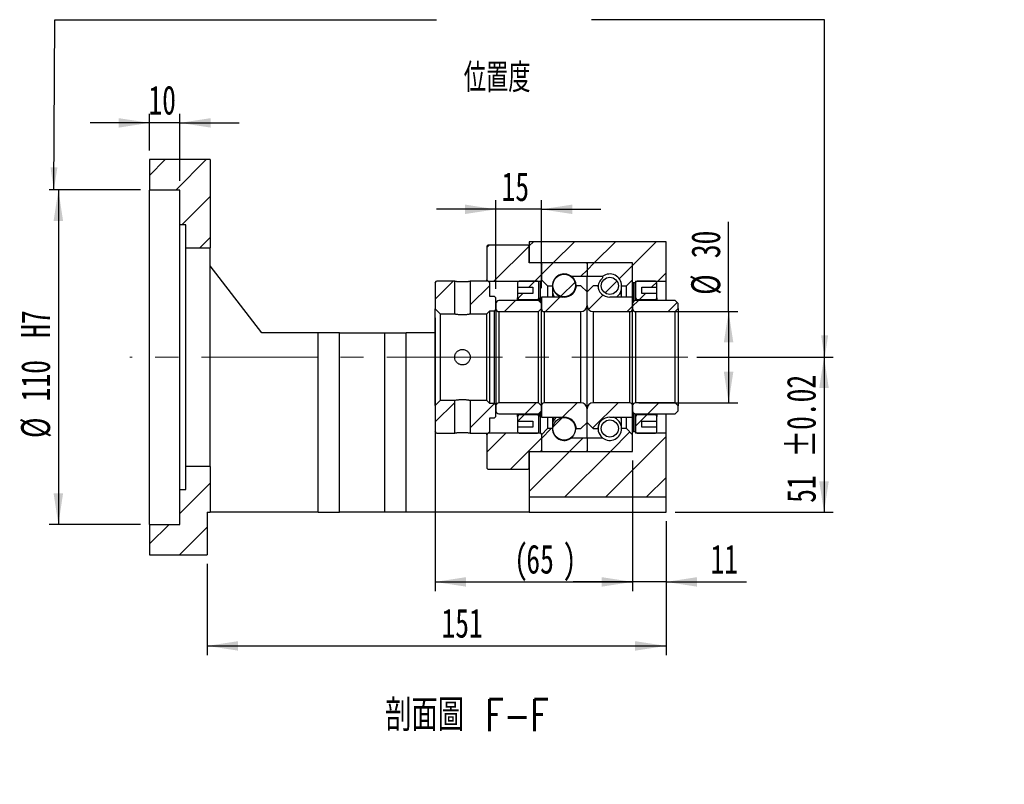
# Model space of a CAD drawing. Header units: millimetres. Extents: x 22 to 280, y 8 to 200.
# Tile 4 of 5: x 172 to 280, y 8 to 91. Entities that reach past the tile are written whole.
import ezdxf

# ---------------------------------------------------------------- set-up
doc = ezdxf.new("R2010")
doc.units = ezdxf.units.MM
doc.linetypes.add('CENTERX2', pattern=[20.32, 12.7, -2.54, 2.54, -2.54])
doc.layers.add('圖層0', color=7, linetype='Continuous')
doc.styles.add('SLDTEXTSTYLE0', font='TXT', dxfattribs={"width": 0.7})
doc.styles.add('SLDTEXTSTYLE1', font='TXT', dxfattribs={"width": 0.7, "bigfont": 'bigfont'})
doc.styles.add('SLDTEXTSTYLE4', font='TXT', dxfattribs={"width": 0.75, "bigfont": 'bigfont'})
doc.dimstyles.new('SLDDIMSTYLE3', dxfattribs={"dimtxt": 3.389974, "dimasz": 2.5, "dimexe": 0, "dimexo": 0.0625, "dimgap": 0.847493, "dimtad": 1, "dimlfac": 3, "dimrnd": 1e-09, "dimzin": 12, "dimdsep": 46, "dimtxsty": 'SLDTEXTSTYLE0', "dimsah": 1, "dimcen": 0.09, "dimadec": 0, "dimazin": 3, "dimtfac": 1, "dimtofl": 0, "dimtmove": 0, "dimatfit": 3, "dimfxl": 1, "dimfrac": 2, "dimtolj": 1, "dimtzin": 12, "dimarcsym": 0})
doc.dimstyles.new('SLDDIMSTYLE6', dxfattribs={"dimtxt": 3.389974, "dimasz": 2.5, "dimexe": 0, "dimexo": 0.0625, "dimgap": 0.847493, "dimtad": 1, "dimlfac": 3, "dimrnd": 1e-09, "dimzin": 12, "dimdsep": 46, "dimtxsty": 'SLDTEXTSTYLE0', "dimsah": 1, "dimcen": 0.09, "dimadec": 0, "dimazin": 3, "dimtfac": 1, "dimtmove": 0, "dimatfit": 0, "dimfxl": 1, "dimfrac": 2, "dimtolj": 1, "dimtzin": 12, "dimarcsym": 0})
doc.dimstyles.new('SLDDIMSTYLE7', dxfattribs={"dimtxt": 3.389974, "dimasz": 2.5, "dimexe": 0, "dimexo": 0.0625, "dimgap": 0.847493, "dimtad": 1, "dimlfac": 3, "dimrnd": 1e-09, "dimzin": 12, "dimdsep": 46, "dimtxsty": 'SLDTEXTSTYLE0', "dimsah": 1, "dimcen": 0.09, "dimadec": 0, "dimazin": 3, "dimtfac": 1, "dimtofl": 0, "dimtmove": 0, "dimatfit": 3, "dimfxl": 1, "dimfrac": 2, "dimtolj": 1, "dimarcsym": 0})
doc.dimstyles.new('SLDDIMSTYLE8', dxfattribs={"dimtxt": 3.389974, "dimasz": 2.5, "dimexe": 0, "dimexo": 0.0625, "dimgap": 0.847493, "dimtad": 1, "dimlfac": 3, "dimrnd": 1e-09, "dimzin": 12, "dimdsep": 46, "dimtxsty": 'SLDTEXTSTYLE0', "dimsah": 1, "dimcen": 0.09, "dimadec": 0, "dimazin": 3, "dimtol": 1, "dimtp": 0.02, "dimtm": 0.02, "dimtfac": 1, "dimtofl": 0, "dimtmove": 0, "dimatfit": 3, "dimfxl": 1, "dimfrac": 2, "dimtolj": 1, "dimarcsym": 0})

# ---------------------------------------------------------------- blocks, each defined once
blk = doc.blocks.new('_D_12')
at = {"layer": '圖層0', "color": 7}
for p, q in [((186.53, 77.01), (186.53, 81.04)), ((189.86, 73.68), (189.86, 81.04)), ((186.53, 80.04), (180.01, 80.04)), ((189.86, 80.04), (186.53, 80.04)), ((189.86, 80.04), (196.38, 80.04))]:
    blk.add_line(p, q, dxfattribs=at)
for points in [[(186.53, 80.04), (183.14, 80.56), (183.14, 79.52)], [(189.86, 80.04), (193.25, 79.52), (193.25, 80.56)]]:
    blk.add_solid(points, dxfattribs=at)
at = {"layer": '圖層0', "color": 7, "insert": (186.41, 84.13), "char_height": 3.175, "attachment_point": 1, "style": 'SLDTEXTSTYLE0'}
blk.add_mtext('10', dxfattribs=at)
blk = doc.blocks.new('_D_13')
at = {"layer": '圖層0', "color": 7}
for p, q in [((185.53, 72.68), (175.53, 72.68)), ((176.53, 72.68), (176.53, 36.01)), ((185.53, 36.01), (175.53, 36.01))]:
    blk.add_line(p, q, dxfattribs=at)
for points in [[(176.53, 72.68), (176.01, 69.29), (177.05, 69.29)], [(176.53, 36.01), (177.05, 39.4), (176.01, 39.4)]]:
    blk.add_solid(points, dxfattribs=at)
at = {"layer": '圖層0', "color": 7, "char_height": 3.175, "attachment_point": 1, "rotation": 90, "style": 'SLDTEXTSTYLE0'}
for s, insert in [('H7', (172.44, 56.46)), ('110', (172.44, 49.5)), ('%%c', (172.44, 45.48))]:
    blk.add_mtext(s, dxfattribs=dict(at, insert=insert))
blk = doc.blocks.new('_D_14')
at = {"layer": '圖層0', "color": 7}
for p, q in [((239.53, 43.01), (239.53, 28.7)), ((243.2, 36.35), (243.2, 28.7)), ((239.53, 29.7), (233.01, 29.7)), ((243.2, 29.7), (239.53, 29.7)), ((243.2, 29.7), (252.04, 29.7))]:
    blk.add_line(p, q, dxfattribs=at)
for points in [[(239.53, 29.7), (236.14, 30.22), (236.14, 29.18)], [(243.2, 29.7), (246.59, 29.18), (246.59, 30.22)]]:
    blk.add_solid(points, dxfattribs=at)
at = {"layer": '圖層0', "color": 7, "insert": (248.07, 33.79), "char_height": 3.175, "attachment_point": 1, "style": 'SLDTEXTSTYLE0'}
blk.add_mtext('11', dxfattribs=at)
blk = doc.blocks.new('_D_15')
at = {"layer": '圖層0', "color": 7}
for p, q in [((217.86, 58.66), (217.86, 28.7)), ((239.53, 43.01), (239.53, 28.7)), ((217.86, 29.7), (239.53, 29.7))]:
    blk.add_line(p, q, dxfattribs=at)
for points in [[(217.86, 29.7), (221.25, 29.18), (221.25, 30.22)], [(239.53, 29.7), (236.14, 30.22), (236.14, 29.18)]]:
    blk.add_solid(points, dxfattribs=at)
at = {"layer": '圖層0', "color": 7, "attachment_point": 1, "style": 'SLDTEXTSTYLE0'}
for s, insert, char_height in [('(', (226.54, 33.79), 3.17), ('65', (227.87, 33.79), 3.175), (')', (231.85, 33.79), 3.17)]:
    blk.add_mtext(s, dxfattribs=dict(at, insert=insert, char_height=char_height))
blk = doc.blocks.new('_D_16')
at = {"layer": '圖層0', "color": 7}
for p, q in [((243.2, 36.35), (243.2, 21.68)), ((192.86, 31.68), (192.86, 21.68)), ((192.86, 22.68), (243.2, 22.68))]:
    blk.add_line(p, q, dxfattribs=at)
for points in [[(192.86, 22.68), (196.25, 22.16), (196.25, 23.2)], [(243.2, 22.68), (239.81, 23.2), (239.81, 22.16)]]:
    blk.add_solid(points, dxfattribs=at)
at = {"layer": '圖層0', "color": 7, "insert": (218.56, 26.77), "char_height": 3.175, "attachment_point": 1, "style": 'SLDTEXTSTYLE0'}
blk.add_mtext('151', dxfattribs=at)
blk = doc.blocks.new('_D_17')
at = {"layer": '圖層0', "color": 7}
for p, q in [((250.06, 59.35), (250.06, 69.17)), ((240.2, 59.35), (251.06, 59.35)), ((250.06, 59.35), (250.06, 49.35)), ((240.2, 49.35), (251.06, 49.35))]:
    blk.add_line(p, q, dxfattribs=at)
for points in [[(250.06, 59.35), (249.54, 55.96), (250.58, 55.96)], [(250.06, 49.35), (250.58, 52.74), (249.54, 52.74)]]:
    blk.add_solid(points, dxfattribs=at)
at = {"layer": '圖層0', "color": 7, "char_height": 3.175, "attachment_point": 1, "rotation": 90, "style": 'SLDTEXTSTYLE0'}
for s, insert in [('30', (245.96, 65.2)), ('%%c', (245.96, 61.18))]:
    blk.add_mtext(s, dxfattribs=dict(at, insert=insert))
blk = doc.blocks.new('_D_18')
at = {"layer": '圖層0', "color": 7}
for p, q in [((246.58, 54.35), (261.53, 54.35)), ((260.53, 54.35), (260.53, 37.35)), ((244.2, 37.35), (261.53, 37.35))]:
    blk.add_line(p, q, dxfattribs=at)
for points in [[(260.53, 54.35), (260.01, 50.96), (261.05, 50.96)], [(260.53, 37.35), (261.05, 40.74), (260.01, 40.74)]]:
    blk.add_solid(points, dxfattribs=at)
at = {"layer": '圖層0', "color": 7, "char_height": 3.175, "attachment_point": 1, "rotation": 90, "style": 'SLDTEXTSTYLE0'}
for s, insert in [('±0.02', (256.44, 43.34)), ('51', (256.44, 38.37))]:
    blk.add_mtext(s, dxfattribs=dict(at, insert=insert))
blk = doc.blocks.new('_D_19')
at = {"layer": '圖層0', "color": 7}
for p, q in [((224.53, 61.85), (224.53, 71.56)), ((229.53, 61.93), (229.53, 71.56)), ((224.53, 70.56), (218.01, 70.56)), ((229.53, 70.56), (224.53, 70.56)), ((229.53, 70.56), (236.05, 70.56))]:
    blk.add_line(p, q, dxfattribs=at)
for points in [[(224.53, 70.56), (221.14, 71.08), (221.14, 70.04)], [(229.53, 70.56), (232.92, 70.04), (232.92, 71.08)]]:
    blk.add_solid(points, dxfattribs=at)
at = {"layer": '圖層0', "color": 7, "insert": (225.15, 74.65), "char_height": 3.175, "attachment_point": 1, "style": 'SLDTEXTSTYLE0'}
blk.add_mtext('15', dxfattribs=at)

msp = doc.modelspace()

# ---------------------------------------------------------------- hatches: boundary and pattern name
at = {"layer": '圖層0', "linetype": 'Continuous', "lineweight": 18}
h = msp.add_hatch(dxfattribs=at)
h.set_pattern_fill('ANSI31', color=256, style=0)
h.paths.add_polyline_path([(193.1955, 66.3454), (193.1955, 76.0121), (186.5288, 76.0121), (186.5288, 72.6787), (189.8621, 72.6787), (189.8621, 68.8454), (190.5288, 68.8454), (190.5288, 66.3454)], flags=0)
h = msp.add_hatch(dxfattribs=at)
h.set_pattern_fill('ANSI31', color=256, style=0)
h.paths.add_polyline_path([(239.5955, 62.5121), (239.7955, 62.5121), (239.8621, 62.5787), (239.8621, 62.6787), (243.1955, 62.6787), (243.1955, 67.0121), (228.1955, 67.0121), (228.1955, 64.6787), (239.5288, 64.6787), (239.5288, 62.5787)], flags=0)
h = msp.add_hatch(dxfattribs=at)
h.set_pattern_fill('ANSI31', color=256, style=0)
h.paths.add_polyline_path([(223.6955, 66.6787), (223.5288, 66.5121), (223.5288, 62.8454), (223.6955, 62.6787), (229.4121, 62.6787), (229.5788, 62.8454), (229.5788, 64.5121), (229.4121, 64.6787), (228.1955, 64.6787), (228.1955, 66.5121), (228.0288, 66.6787)], flags=0)
h = msp.add_hatch(dxfattribs=at)
h.set_pattern_fill('ANSI31', color=256, style=0)
edge = h.paths.add_edge_path(flags=0)
edge.add_line((234.4288, 64.6787), (229.6288, 64.6787))
edge.add_arc((229.6288, 64.5787), 0.1, 90, 180)
edge.add_line((229.5288, 64.5787), (229.5288, 62.8454))
edge.add_line((229.5288, 62.8454), (230.1955, 62.1787))
edge.add_line((230.1955, 62.1787), (230.7355, 62.1787))
edge.add_arc((232.0288, 62.1787), 1.2933, 53.031768, 180, ccw=False)
edge.add_line((232.8066, 63.2121), (234.5288, 63.2121))
edge.add_line((234.5288, 63.2121), (234.5288, 64.5787))
edge.add_arc((234.4288, 64.5787), 0.1, 0, 90)
h = msp.add_hatch(dxfattribs=at)
h.set_pattern_fill('ANSI31', color=256, style=0)
edge = h.paths.add_edge_path(flags=0)
edge.add_line((239.5288, 62.8454), (239.5288, 64.5787))
edge.add_arc((239.4288, 64.5787), 0.1, 0, 90)
edge.add_line((239.4288, 64.6787), (234.6288, 64.6787))
edge.add_arc((234.6288, 64.5787), 0.1, 90, 180)
edge.add_line((234.5288, 64.5787), (234.5288, 63.2121))
edge.add_line((234.5288, 63.2121), (236.251, 63.2121))
edge.add_arc((237.0288, 62.1787), 1.2933, 0, 126.968232, ccw=False)
edge.add_line((238.3221, 62.1787), (238.8621, 62.1787))
edge.add_line((238.8621, 62.1787), (239.5288, 62.8454))
h = msp.add_hatch(dxfattribs=at)
h.set_pattern_fill('ANSI31', color=256, style=0)
h.paths.add_polyline_path([(218.0288, 62.6787), (217.8621, 62.5121), (217.8621, 59.6621), (218.4288, 59.0954), (220.0121, 59.0954), (220.0121, 62.6787)], flags=0)
h = msp.add_hatch(dxfattribs=at)
h.set_pattern_fill('ANSI31', color=256, style=0)
h.paths.add_polyline_path([(224.5288, 60.8454), (224.3621, 61.0121), (223.8621, 61.0121), (223.8621, 62.5121), (223.6955, 62.6787), (221.7121, 62.6787), (221.7121, 59.0954), (223.5288, 59.0954), (223.8621, 59.4287), (224.3621, 59.4287), (224.5288, 59.5954)], flags=0)
h = msp.add_hatch(dxfattribs=at)
h.set_pattern_fill('ANSI31', color=256, style=0)
edge = h.paths.add_edge_path(flags=0)
edge.add_line((228.5788, 62.0121), (228.5788, 61.3454))
edge.add_line((228.5788, 61.3454), (226.9121, 61.3454))
edge.add_line((226.9121, 61.3454), (226.9121, 60.8454))
edge.add_arc((227.0788, 60.8454), 0.1667, 180, 270)
edge.add_line((227.0788, 60.6787), (229.0788, 60.6787))
edge.add_arc((229.0788, 60.8454), 0.1667, 270, 360)
edge.add_line((229.2455, 60.8454), (229.2455, 62.5121))
edge.add_arc((229.0788, 62.5121), 0.1667, 0, 90)
edge.add_line((229.0788, 62.6787), (227.0788, 62.6787))
edge.add_arc((227.0788, 62.5121), 0.1667, 90, 180)
edge.add_line((226.9121, 62.5121), (226.9121, 62.0121))
edge.add_line((226.9121, 62.0121), (228.5788, 62.0121))
h = msp.add_hatch(dxfattribs=at)
h.set_pattern_fill('ANSI31', color=256, style=0)
edge = h.paths.add_edge_path(flags=0)
edge.add_arc((232.0288, 62.212), 1.2397, 0, 360)
h = msp.add_hatch(dxfattribs=at)
h.set_pattern_fill('ANSI31', color=256, style=0)
edge = h.paths.add_edge_path(flags=0)
edge.add_arc((237.0288, 62.1704), 0.94, 0, 360)
h = msp.add_hatch(dxfattribs=at)
h.set_pattern_fill('ANSI31', color=256, style=0)
edge = h.paths.add_edge_path(flags=0)
edge.add_line((242.1955, 60.8454), (242.1955, 61.3454))
edge.add_line((242.1955, 61.3454), (240.5288, 61.3454))
edge.add_line((240.5288, 61.3454), (240.5288, 62.0121))
edge.add_line((240.5288, 62.0121), (242.1955, 62.0121))
edge.add_line((242.1955, 62.0121), (242.1955, 62.5121))
edge.add_arc((242.0288, 62.5121), 0.1667, 0, 90)
edge.add_line((242.0288, 62.6787), (240.0288, 62.6787))
edge.add_arc((240.0288, 62.5121), 0.1667, 90, 180)
edge.add_line((239.8621, 62.5121), (239.8621, 60.8454))
edge.add_arc((240.0288, 60.8454), 0.1667, 180, 270)
edge.add_line((240.0288, 60.6787), (242.0288, 60.6787))
edge.add_arc((242.0288, 60.8454), 0.1667, 270, 360)
h = msp.add_hatch(dxfattribs=at)
h.set_pattern_fill('ANSI31', color=256, style=0)
edge = h.paths.add_edge_path(flags=0)
edge.add_line((234.5288, 60.0121), (234.5288, 61.5121))
edge.add_line((234.5288, 61.5121), (233.8621, 62.1787))
edge.add_line((233.8621, 62.1787), (233.3595, 62.1787))
edge.add_arc((232.0288, 62.2621), 1.3333, 270, 356.416678, ccw=False)
edge.add_line((232.0288, 60.9287), (229.5288, 60.9287))
edge.add_line((229.5288, 60.9287), (229.5288, 59.6787))
edge.add_arc((229.8621, 59.6787), 0.3333, 180, 270)
edge.add_line((229.8621, 59.3454), (233.8621, 59.3454))
edge.add_arc((233.8621, 60.0121), 0.6667, 270, 360)
h = msp.add_hatch(dxfattribs=at)
h.set_pattern_fill('ANSI31', color=256, style=0)
edge = h.paths.add_edge_path(flags=0)
edge.add_line((235.6981, 62.1787), (235.1955, 62.1787))
edge.add_line((235.1955, 62.1787), (234.5288, 61.5121))
edge.add_line((234.5288, 61.5121), (234.5288, 60.0121))
edge.add_arc((235.1955, 60.0121), 0.6667, 180, 270)
edge.add_line((235.1955, 59.3454), (239.1955, 59.3454))
edge.add_arc((239.1955, 59.6787), 0.3333, 270, 360)
edge.add_line((239.5288, 59.6787), (239.5288, 60.9287))
edge.add_line((239.5288, 60.9287), (237.0288, 60.9287))
edge.add_arc((237.0288, 62.2621), 1.3333, 183.583322, 270, ccw=False)
h = msp.add_hatch(dxfattribs=at)
h.set_pattern_fill('ANSI31', color=256, style=0)
edge = h.paths.add_edge_path(flags=0)
edge.add_line((229.1955, 59.3454), (229.5288, 59.6787))
edge.add_line((229.5288, 59.6787), (229.5288, 60.2287))
edge.add_line((229.5288, 60.2287), (229.1955, 60.5621))
edge.add_line((229.1955, 60.5621), (224.8621, 60.5621))
edge.add_arc((224.8621, 60.2287), 0.3333, 90, 180)
edge.add_line((224.5288, 60.2287), (224.5288, 59.6787))
edge.add_arc((224.8621, 59.6787), 0.3333, 180, 270)
edge.add_line((224.8621, 59.3454), (229.1955, 59.3454))
h = msp.add_hatch(dxfattribs=at)
h.set_pattern_fill('ANSI31', color=256, style=0)
edge = h.paths.add_edge_path(flags=0)
edge.add_line((244.1955, 59.3454), (244.5288, 59.6787))
edge.add_line((244.5288, 59.6787), (244.5288, 60.2287))
edge.add_line((244.5288, 60.2287), (244.1955, 60.5621))
edge.add_line((244.1955, 60.5621), (239.8621, 60.5621))
edge.add_arc((239.8621, 60.2287), 0.3333, 90, 180)
edge.add_line((239.5288, 60.2287), (239.5288, 59.6787))
edge.add_arc((239.8621, 59.6787), 0.3333, 180, 270)
edge.add_line((239.8621, 59.3454), (244.1955, 59.3454))
h = msp.add_hatch(dxfattribs=at)
h.set_pattern_fill('ANSI31', color=256, style=0)
h.paths.add_polyline_path([(217.8621, 46.1787), (218.0288, 46.0121), (220.0121, 46.0121), (220.0121, 49.5954), (218.4288, 49.5954), (217.8621, 49.0287)], flags=0)
h = msp.add_hatch(dxfattribs=at)
h.set_pattern_fill('ANSI31', color=256, style=0)
h.paths.add_polyline_path([(223.6955, 46.0121), (223.8621, 46.1787), (223.8621, 47.6787), (224.3621, 47.6787), (224.5288, 47.8454), (224.5288, 49.0954), (224.3621, 49.2621), (223.8621, 49.2621), (223.5288, 49.5954), (221.7121, 49.5954), (221.7121, 46.0121)], flags=0)
h = msp.add_hatch(dxfattribs=at)
h.set_pattern_fill('ANSI31', color=256, style=0)
edge = h.paths.add_edge_path(flags=0)
edge.add_line((229.5288, 49.0121), (229.1955, 49.3454))
edge.add_line((229.1955, 49.3454), (224.8621, 49.3454))
edge.add_arc((224.8621, 49.0121), 0.3333, 90, 180)
edge.add_line((224.5288, 49.0121), (224.5288, 48.4621))
edge.add_arc((224.8621, 48.4621), 0.3333, 180, 270)
edge.add_line((224.8621, 48.1287), (229.1955, 48.1287))
edge.add_line((229.1955, 48.1287), (229.5288, 48.4621))
edge.add_line((229.5288, 48.4621), (229.5288, 49.0121))
h = msp.add_hatch(dxfattribs=at)
h.set_pattern_fill('ANSI31', color=256, style=0)
edge = h.paths.add_edge_path(flags=0)
edge.add_line((233.3595, 46.5121), (233.8621, 46.5121))
edge.add_line((233.8621, 46.5121), (234.5288, 47.1787))
edge.add_line((234.5288, 47.1787), (234.5288, 48.6787))
edge.add_arc((233.8621, 48.6787), 0.6667, 0, 90)
edge.add_line((233.8621, 49.3454), (229.8621, 49.3454))
edge.add_arc((229.8621, 49.0121), 0.3333, 90, 180)
edge.add_line((229.5288, 49.0121), (229.5288, 47.7621))
edge.add_line((229.5288, 47.7621), (232.0288, 47.7621))
edge.add_arc((232.0288, 46.4287), 1.3333, 3.583322, 90, ccw=False)
h = msp.add_hatch(dxfattribs=at)
h.set_pattern_fill('ANSI31', color=256, style=0)
edge = h.paths.add_edge_path(flags=0)
edge.add_line((234.5288, 48.6787), (234.5288, 47.1787))
edge.add_line((234.5288, 47.1787), (235.1955, 46.5121))
edge.add_line((235.1955, 46.5121), (235.6981, 46.5121))
edge.add_arc((237.0288, 46.4287), 1.3333, 90, 176.416678, ccw=False)
edge.add_line((237.0288, 47.7621), (239.5288, 47.7621))
edge.add_line((239.5288, 47.7621), (239.5288, 49.0121))
edge.add_arc((239.1955, 49.0121), 0.3333, 0, 90)
edge.add_line((239.1955, 49.3454), (235.1955, 49.3454))
edge.add_arc((235.1955, 48.6787), 0.6667, 90, 180)
h = msp.add_hatch(dxfattribs=at)
h.set_pattern_fill('ANSI31', color=256, style=0)
edge = h.paths.add_edge_path(flags=0)
edge.add_line((244.5288, 49.0121), (244.1955, 49.3454))
edge.add_line((244.1955, 49.3454), (239.8621, 49.3454))
edge.add_arc((239.8621, 49.0121), 0.3333, 90, 180)
edge.add_line((239.5288, 49.0121), (239.5288, 48.4621))
edge.add_arc((239.8621, 48.4621), 0.3333, 180, 270)
edge.add_line((239.8621, 48.1287), (244.1955, 48.1287))
edge.add_line((244.1955, 48.1287), (244.5288, 48.4621))
edge.add_line((244.5288, 48.4621), (244.5288, 49.0121))
h = msp.add_hatch(dxfattribs=at)
h.set_pattern_fill('ANSI31', color=256, style=0)
edge = h.paths.add_edge_path(flags=0)
edge.add_line((226.9121, 47.8454), (226.9121, 47.3454))
edge.add_line((226.9121, 47.3454), (228.5788, 47.3454))
edge.add_line((228.5788, 47.3454), (228.5788, 46.6787))
edge.add_line((228.5788, 46.6787), (226.9121, 46.6787))
edge.add_line((226.9121, 46.6787), (226.9121, 46.1787))
edge.add_arc((227.0788, 46.1787), 0.1667, 180, 270)
edge.add_line((227.0788, 46.0121), (229.0788, 46.0121))
edge.add_arc((229.0788, 46.1787), 0.1667, 270, 360)
edge.add_line((229.2455, 46.1787), (229.2455, 47.8454))
edge.add_arc((229.0788, 47.8454), 0.1667, 0, 90)
edge.add_line((229.0788, 48.0121), (227.0788, 48.0121))
edge.add_arc((227.0788, 47.8454), 0.1667, 90, 180)
h = msp.add_hatch(dxfattribs=at)
h.set_pattern_fill('ANSI31', color=256, style=0)
edge = h.paths.add_edge_path(flags=0)
edge.add_arc((232.0288, 46.4787), 1.2397, 0, 360)
h = msp.add_hatch(dxfattribs=at)
h.set_pattern_fill('ANSI31', color=256, style=0)
edge = h.paths.add_edge_path(flags=0)
edge.add_line((240.5288, 46.6787), (240.5288, 47.3454))
edge.add_line((240.5288, 47.3454), (242.1955, 47.3454))
edge.add_line((242.1955, 47.3454), (242.1955, 47.8454))
edge.add_arc((242.0288, 47.8454), 0.1667, 0, 90)
edge.add_line((242.0288, 48.0121), (240.0288, 48.0121))
edge.add_arc((240.0288, 47.8454), 0.1667, 90, 180)
edge.add_line((239.8621, 47.8454), (239.8621, 46.1787))
edge.add_arc((240.0288, 46.1787), 0.1667, 180, 270)
edge.add_line((240.0288, 46.0121), (242.0288, 46.0121))
edge.add_arc((242.0288, 46.1787), 0.1667, 270, 360)
edge.add_line((242.1955, 46.1787), (242.1955, 46.6787))
edge.add_line((242.1955, 46.6787), (240.5288, 46.6787))
h = msp.add_hatch(dxfattribs=at)
h.set_pattern_fill('ANSI31', color=256, style=0)
edge = h.paths.add_edge_path(flags=0)
edge.add_line((229.5288, 45.8454), (229.5288, 44.1121))
edge.add_arc((229.6288, 44.1121), 0.1, 180, 270)
edge.add_line((229.6288, 44.0121), (234.4288, 44.0121))
edge.add_arc((234.4288, 44.1121), 0.1, 270, 360)
edge.add_line((234.5288, 44.1121), (234.5288, 45.4787))
edge.add_line((234.5288, 45.4787), (232.8066, 45.4787))
edge.add_arc((232.0288, 46.5121), 1.2933, 180, 306.968232, ccw=False)
edge.add_line((230.7355, 46.5121), (230.1955, 46.5121))
edge.add_line((230.1955, 46.5121), (229.5288, 45.8454))
h = msp.add_hatch(dxfattribs=at)
h.set_pattern_fill('ANSI31', color=256, style=0)
edge = h.paths.add_edge_path(flags=0)
edge.add_line((234.6288, 44.0121), (239.4288, 44.0121))
edge.add_arc((239.4288, 44.1121), 0.1, 270, 360)
edge.add_line((239.5288, 44.1121), (239.5288, 45.8454))
edge.add_line((239.5288, 45.8454), (238.8621, 46.5121))
edge.add_line((238.8621, 46.5121), (238.3221, 46.5121))
edge.add_arc((237.0288, 46.5121), 1.2933, 233.031768, 360, ccw=False)
edge.add_line((236.251, 45.4787), (234.5288, 45.4787))
edge.add_line((234.5288, 45.4787), (234.5288, 44.1121))
edge.add_arc((234.6288, 44.1121), 0.1, 180, 270)
h = msp.add_hatch(dxfattribs=at)
h.set_pattern_fill('ANSI31', color=256, style=0)
edge = h.paths.add_edge_path(flags=0)
edge.add_arc((237.0288, 46.5204), 0.94, 0, 360)
h = msp.add_hatch(dxfattribs=at)
h.set_pattern_fill('ANSI31', color=256, style=0)
h.paths.add_polyline_path([(223.6955, 46.0121), (223.5288, 45.8454), (223.5288, 42.1787), (223.6955, 42.0121), (228.0288, 42.0121), (228.1955, 42.1787), (228.1955, 44.0121), (229.4121, 44.0121), (229.5788, 44.1787), (229.5788, 45.8454), (229.4121, 46.0121)], flags=0)
h = msp.add_hatch(dxfattribs=at)
h.set_pattern_fill('ANSI31', color=256, style=0)
h.paths.add_polyline_path([(239.7955, 46.1787), (239.5955, 46.1787), (239.5288, 46.1121), (239.5288, 44.0121), (228.1955, 44.0121), (228.1955, 39.0121), (243.1955, 39.0121), (243.1955, 46.0121), (239.8621, 46.0121), (239.8621, 46.1121)], flags=0)
h = msp.add_hatch(dxfattribs=at)
h.set_pattern_fill('ANSI31', color=256, style=0)
h.paths.add_polyline_path([(192.8621, 32.6787), (192.8621, 37.3454), (193.1955, 37.3454), (193.1955, 42.3454), (190.5288, 42.3454), (190.5288, 39.8454), (189.8621, 39.8454), (189.8621, 36.0121), (186.5288, 36.0121), (186.5288, 32.6787)], flags=0)

# ---------------------------------------------------------------- linework, layer by layer
at = {"color": 7, "linetype": 'Continuous', "lineweight": 25}
for p, q in [((186.5288, 76.0121), (186.5288, 72.6787)), ((193.1955, 76.0121), (186.5288, 76.0121)), ((193.1955, 76.0121), (193.1955, 66.3454)), ((189.8621, 72.6787), (186.5288, 72.6787)), ((186.5288, 36.0121), (186.5288, 72.6787)), ((189.8621, 68.8454), (189.8621, 72.6787)), ((190.5288, 68.8454), (189.8621, 68.8454)), ((189.8621, 39.8454), (189.8621, 68.8454)), ((190.5288, 66.3454), (190.5288, 68.8454)), ((228.1955, 67.0121), (228.1955, 64.6787)), ((243.1955, 67.0121), (228.1955, 67.0121)), ((243.1955, 62.6787), (243.1955, 67.0121)), ((190.5288, 66.3454), (193.1955, 66.3454)), ((190.5288, 42.3454), (190.5288, 66.3454)), ((193.1955, 42.3454), (193.1955, 66.3454)), ((223.5288, 66.5121), (223.6955, 66.6787)), ((223.5288, 66.5121), (223.5288, 62.8454)), ((223.6955, 66.6787), (228.0288, 66.6787)), ((228.0288, 66.6787), (228.1955, 66.5121)), ((228.1955, 64.6787), (228.1955, 66.5121)), ((198.8621, 57.0121), (193.1955, 64.3454)), ((229.4121, 64.6787), (228.1955, 64.6787)), ((239.5288, 64.6787), (228.1955, 64.6787)), ((229.4121, 64.6787), (229.5788, 64.5121)), ((229.5288, 64.5787), (229.5288, 62.8454)), ((229.5788, 62.8454), (229.5788, 64.5121)), ((234.4288, 64.6787), (229.6288, 64.6787)), ((234.5288, 64.5787), (234.5288, 63.2121)), ((239.4288, 64.6787), (234.6288, 64.6787)), ((239.5288, 62.5787), (239.5288, 64.6787)), ((239.5288, 62.8454), (239.5288, 64.5787)), ((217.8621, 62.5121), (218.0288, 62.6787)), ((220.0121, 62.6787), (218.0288, 62.6787)), ((220.0121, 59.0954), (220.0121, 62.6787)), ((221.7121, 62.6787), (221.7121, 59.0954)), ((223.6955, 62.6787), (221.7121, 62.6787)), ((223.6955, 62.6787), (223.5288, 62.8454)), ((223.5288, 62.6787), (223.5288, 62.8454)), ((223.6955, 62.6787), (229.4121, 62.6787)), ((223.6955, 62.6787), (223.8621, 62.5121)), ((229.0788, 62.6787), (227.0788, 62.6787)), ((229.5788, 62.8454), (229.4121, 62.6787)), ((229.4121, 60.3454), (229.4121, 62.6787)), ((229.5288, 62.8454), (230.1955, 62.1787)), ((232.8066, 63.2121), (234.5288, 63.2121)), ((232.8066, 63.2121), (232.8066, 63.2114)), ((234.5288, 63.2121), (236.251, 63.2121)), ((234.5288, 61.5121), (234.5288, 63.2121)), ((236.251, 63.0309), (236.251, 63.2121)), ((238.8621, 62.1787), (239.5288, 62.8454)), ((239.8621, 62.6787), (243.1955, 62.6787)), ((239.8621, 62.6787), (239.8621, 62.5787)), ((242.0288, 62.6787), (240.0288, 62.6787)), ((243.1955, 60.5621), (243.1955, 62.6787)), ((217.8621, 62.5121), (217.8621, 59.6621)), ((223.8621, 61.0121), (223.8621, 62.5121)), ((226.9121, 62.5121), (226.9121, 62.0121)), ((226.9121, 62.0121), (228.5788, 62.0121)), ((226.9121, 62.0121), (226.9121, 61.3454)), ((228.5788, 62.0121), (228.5788, 61.3454)), ((229.2455, 60.8454), (229.2455, 62.5121)), ((230.1955, 62.1787), (230.7355, 62.1787)), ((230.1955, 62.1787), (230.1955, 60.9287)), ((230.7355, 62.1787), (230.7355, 60.9287)), ((233.8621, 62.1787), (233.3595, 62.1787)), ((234.5288, 61.5121), (233.8621, 62.1787)), ((235.1955, 62.1787), (234.5288, 61.5121)), ((235.6981, 62.1787), (235.1955, 62.1787)), ((238.3205, 62.0015), (238.3201, 62.0339)), ((238.3221, 62.1787), (238.8621, 62.1787)), ((238.3221, 60.9287), (238.3221, 62.1787)), ((238.8621, 60.9287), (238.8621, 62.1787)), ((239.5955, 62.5121), (239.5288, 62.5787)), ((239.5288, 60.9287), (239.5288, 62.5787)), ((239.7955, 62.5121), (239.5955, 62.5121)), ((239.5955, 62.5121), (239.5955, 60.4287)), ((239.8621, 62.5787), (239.7955, 62.5121)), ((239.7955, 60.5553), (239.7955, 62.5121)), ((239.8621, 62.5787), (239.8621, 62.5121)), ((239.8621, 62.5121), (239.8621, 60.8454)), ((240.5288, 62.0121), (242.1955, 62.0121)), ((240.5288, 61.3454), (240.5288, 62.0121)), ((242.1955, 62.0121), (242.1955, 62.5121)), ((242.1955, 61.3454), (242.1955, 62.0121)), ((224.3621, 61.0121), (223.8621, 61.0121)), ((224.3621, 61.0121), (224.5288, 60.8454)), ((224.5288, 59.5954), (224.5288, 60.8454)), ((229.1955, 60.5621), (224.8621, 60.5621)), ((226.9121, 61.3454), (226.9121, 60.8454)), ((228.5788, 61.3454), (226.9121, 61.3454)), ((226.9121, 60.5621), (226.9121, 60.8454)), ((227.0788, 60.6787), (229.0788, 60.6787)), ((229.1955, 60.5621), (229.5288, 60.2287)), ((229.2455, 60.8454), (229.2455, 60.5121)), ((229.5288, 60.9287), (229.5288, 59.6787)), ((232.0288, 60.9287), (229.5288, 60.9287)), ((234.5288, 60.0121), (234.5288, 61.5121)), ((239.5288, 60.9287), (237.0288, 60.9287)), ((239.5288, 59.6787), (239.5288, 60.9287)), ((239.8621, 60.5621), (239.8621, 60.8454)), ((244.1955, 60.5621), (239.8621, 60.5621)), ((240.0288, 60.6787), (242.0288, 60.6787)), ((242.1955, 61.3454), (240.5288, 61.3454)), ((242.1955, 60.8454), (242.1955, 61.3454)), ((242.1955, 60.8454), (242.1955, 60.5621)), ((244.1955, 60.5621), (244.5288, 60.2287)), ((218.4288, 59.0954), (217.8621, 59.6621)), ((217.8621, 49.0287), (217.8621, 59.6621)), ((223.8621, 59.4287), (223.5288, 59.0954)), ((223.8621, 59.4287), (224.3621, 59.4287)), ((223.8621, 49.2621), (223.8621, 59.4287)), ((224.5288, 59.5954), (224.3621, 59.4287)), ((224.3621, 49.2621), (224.3621, 59.4287)), ((224.5288, 60.2287), (224.5288, 59.6787)), ((224.5288, 59.5954), (224.5288, 49.0954)), ((229.5288, 59.6787), (229.1955, 59.3454)), ((229.5288, 59.6787), (229.5288, 60.2287)), ((229.5288, 49.0121), (229.5288, 59.6787)), ((234.5288, 48.6787), (234.5288, 60.0121)), ((239.5288, 60.2287), (239.5288, 59.6787)), ((239.5288, 49.0121), (239.5288, 59.6787)), ((244.5288, 59.6787), (244.1955, 59.3454)), ((244.5288, 59.6787), (244.5288, 60.2287)), ((244.5288, 59.6787), (244.5288, 49.0121)), ((218.4288, 59.0954), (218.4288, 49.5954)), ((218.4288, 59.0954), (220.0121, 59.0954)), ((221.7121, 59.0954), (223.5288, 59.0954)), ((223.5288, 49.5954), (223.5288, 59.0954)), ((224.8621, 59.3454), (229.1955, 59.3454)), ((224.8621, 59.3454), (224.8621, 49.3454)), ((229.1955, 49.3454), (229.1955, 59.3454)), ((229.8621, 59.3454), (233.8621, 59.3454)), ((229.8621, 49.3454), (229.8621, 59.3454)), ((233.8621, 49.3454), (233.8621, 59.3454)), ((235.1955, 59.3454), (239.1955, 59.3454)), ((235.1955, 59.3454), (235.1955, 49.3454)), ((239.1955, 59.3454), (239.1955, 49.3454)), ((239.8621, 59.3454), (244.1955, 59.3454)), ((239.8621, 59.3454), (239.8621, 49.3454)), ((244.1955, 49.3454), (244.1955, 59.3454)), ((205.0288, 57.0121), (198.8621, 57.0121)), ((205.0288, 37.3454), (205.0288, 57.0121)), ((207.3621, 57.0121), (205.0288, 57.0121)), ((207.3621, 37.3454), (207.3621, 57.0121)), ((207.3621, 57.0121), (212.3621, 57.0121)), ((212.3621, 37.3454), (212.3621, 57.0121)), ((212.3621, 57.0121), (214.6955, 57.0121)), ((214.6955, 37.3454), (214.6955, 57.0121)), ((217.8621, 57.0121), (214.6955, 57.0121)), ((217.8621, 49.0287), (218.4288, 49.5954)), ((217.8621, 49.0287), (217.8621, 46.1787)), ((220.0121, 49.5954), (218.4288, 49.5954)), ((220.0121, 46.0121), (220.0121, 49.5954)), ((223.5288, 49.5954), (221.7121, 49.5954)), ((221.7121, 49.5954), (221.7121, 46.0121)), ((223.5288, 49.5954), (223.8621, 49.2621)), ((224.3621, 49.2621), (223.8621, 49.2621)), ((224.3621, 49.2621), (224.5288, 49.0954)), ((224.5288, 47.8454), (224.5288, 49.0954)), ((224.5288, 49.0121), (224.5288, 48.4621)), ((229.1955, 49.3454), (224.8621, 49.3454)), ((229.1955, 49.3454), (229.5288, 49.0121)), ((229.5288, 49.0121), (229.5288, 47.7621)), ((229.5288, 48.4621), (229.5288, 49.0121)), ((233.8621, 49.3454), (229.8621, 49.3454)), ((234.5288, 47.1787), (234.5288, 48.6787)), ((239.1955, 49.3454), (235.1955, 49.3454)), ((239.5288, 49.0121), (239.5288, 48.4621)), ((239.5288, 47.7621), (239.5288, 49.0121)), ((244.1955, 49.3454), (239.8621, 49.3454)), ((244.1955, 49.3454), (244.5288, 49.0121)), ((244.5288, 48.4621), (244.5288, 49.0121)), ((223.8621, 47.6787), (224.3621, 47.6787)), ((223.8621, 46.1787), (223.8621, 47.6787)), ((224.5288, 47.8454), (224.3621, 47.6787)), ((224.8621, 48.1287), (229.1955, 48.1287)), ((226.9121, 47.8454), (226.9121, 48.1287)), ((226.9121, 47.8454), (226.9121, 47.3454)), ((229.0788, 48.0121), (227.0788, 48.0121)), ((229.5288, 48.4621), (229.1955, 48.1287)), ((229.2455, 48.1787), (229.2455, 47.8454)), ((229.2455, 46.1787), (229.2455, 47.8454)), ((229.4121, 46.0121), (229.4121, 48.3454)), ((229.5288, 47.7621), (232.0288, 47.7621)), ((230.1955, 47.7621), (230.1955, 46.5121)), ((230.7355, 47.7621), (230.7355, 46.5121)), ((237.0288, 47.7621), (239.5288, 47.7621)), ((238.3221, 46.5121), (238.3221, 47.7621)), ((238.8621, 46.5121), (238.8621, 47.7621)), ((239.5288, 46.1121), (239.5288, 47.7621)), ((239.5955, 48.2621), (239.5955, 46.1787)), ((239.7955, 46.1787), (239.7955, 48.1355)), ((239.8621, 47.8454), (239.8621, 48.1287)), ((239.8621, 48.1287), (244.1955, 48.1287)), ((239.8621, 47.8454), (239.8621, 46.1787)), ((242.0288, 48.0121), (240.0288, 48.0121)), ((242.1955, 48.1287), (242.1955, 47.8454)), ((242.1955, 47.3454), (242.1955, 47.8454)), ((243.1955, 46.0121), (243.1955, 48.1287)), ((244.5288, 48.4621), (244.1955, 48.1287)), ((226.9121, 47.3454), (228.5788, 47.3454)), ((226.9121, 47.3454), (226.9121, 46.6787)), ((226.9121, 46.6787), (226.9121, 46.1787)), ((228.5788, 46.6787), (226.9121, 46.6787)), ((228.5788, 47.3454), (228.5788, 46.6787)), ((230.1955, 46.5121), (229.5288, 45.8454)), ((230.7355, 46.5121), (230.1955, 46.5121)), ((233.3595, 46.5121), (233.8621, 46.5121)), ((233.8621, 46.5121), (234.5288, 47.1787)), ((234.5288, 45.4787), (234.5288, 47.1787)), ((234.5288, 47.1787), (235.1955, 46.5121)), ((235.1955, 46.5121), (235.6981, 46.5121)), ((238.3201, 46.4892), (238.3205, 46.5204)), ((238.8621, 46.5121), (238.3221, 46.5121)), ((239.5288, 45.8454), (238.8621, 46.5121)), ((240.5288, 47.3454), (242.1955, 47.3454)), ((240.5288, 46.6787), (240.5288, 47.3454)), ((242.1955, 46.6787), (240.5288, 46.6787)), ((242.1955, 46.6787), (242.1955, 47.3454)), ((242.1955, 46.1787), (242.1955, 46.6787)), ((218.0288, 46.0121), (217.8621, 46.1787)), ((218.0288, 46.0121), (220.0121, 46.0121)), ((221.7121, 46.0121), (223.6955, 46.0121)), ((223.5288, 45.8454), (223.6955, 46.0121)), ((223.5288, 45.8454), (223.5288, 46.0121)), ((223.5288, 45.8454), (223.5288, 42.1787)), ((223.8621, 46.1787), (223.6955, 46.0121)), ((229.4121, 46.0121), (223.6955, 46.0121)), ((227.0788, 46.0121), (229.0788, 46.0121)), ((229.4121, 46.0121), (229.5788, 45.8454)), ((229.5288, 45.8454), (229.5288, 44.1121)), ((229.5788, 44.1787), (229.5788, 45.8454)), ((232.8066, 45.5134), (232.8066, 45.4787)), ((234.5288, 45.4787), (232.8066, 45.4787)), ((234.5288, 45.4787), (234.5288, 44.1121)), ((236.251, 45.4787), (234.5288, 45.4787)), ((236.251, 45.4787), (236.251, 45.5063)), ((239.5288, 46.1121), (239.5955, 46.1787)), ((239.5288, 44.0121), (239.5288, 46.1121)), ((239.5288, 44.1121), (239.5288, 45.8454)), ((239.5955, 46.1787), (239.7955, 46.1787)), ((239.7955, 46.1787), (239.8621, 46.1121)), ((239.8621, 46.1787), (239.8621, 46.1121)), ((239.8621, 46.1121), (239.8621, 46.0121)), ((243.1955, 46.0121), (239.8621, 46.0121)), ((240.0288, 46.0121), (242.0288, 46.0121)), ((243.1955, 39.0121), (243.1955, 46.0121)), ((228.1955, 44.0121), (229.4121, 44.0121)), ((228.1955, 42.1787), (228.1955, 44.0121)), ((228.1955, 44.0121), (228.1955, 39.0121)), ((228.1955, 44.0121), (239.5288, 44.0121)), ((229.5788, 44.1787), (229.4121, 44.0121)), ((229.6288, 44.0121), (234.4288, 44.0121)), ((234.6288, 44.0121), (239.4288, 44.0121)), ((190.5288, 39.8454), (190.5288, 42.3454)), ((193.1955, 42.3454), (190.5288, 42.3454)), ((193.1955, 42.3454), (193.1955, 37.3454)), ((223.6955, 42.0121), (223.5288, 42.1787)), ((228.1955, 42.1787), (228.0288, 42.0121)), ((228.0288, 42.0121), (223.6955, 42.0121)), ((189.8621, 36.0121), (189.8621, 39.8454)), ((189.8621, 39.8454), (190.5288, 39.8454)), ((228.1955, 39.0121), (243.1955, 39.0121)), ((228.1955, 39.0121), (228.1955, 37.3454)), ((243.1955, 37.3454), (243.1955, 39.0121)), ((192.8621, 37.3454), (192.8621, 32.6787)), ((192.8621, 37.3454), (193.1955, 37.3454)), ((205.0288, 37.3454), (193.1955, 37.3454)), ((205.0288, 37.3454), (207.3621, 37.3454)), ((212.3621, 37.3454), (207.3621, 37.3454)), ((214.6955, 37.3454), (212.3621, 37.3454)), ((228.1955, 37.3454), (214.6955, 37.3454)), ((228.1955, 37.3454), (243.1955, 37.3454)), ((186.5288, 36.0121), (186.5288, 32.6787)), ((186.5288, 36.0121), (189.8621, 36.0121)), ((186.5288, 32.6787), (192.8621, 32.6787))]:
    msp.add_line(p, q, dxfattribs=at)
at = {"color": 8, "linetype": 'Continuous', "lineweight": 25}
for p, q in [((227.0788, 60.6787), (227.0788, 60.5621)), ((229.0788, 60.5621), (229.0788, 60.6787)), ((240.0288, 60.6787), (240.0288, 60.5621)), ((242.0288, 60.5621), (242.0288, 60.6787)), ((227.0788, 48.1287), (227.0788, 48.0121)), ((229.0788, 48.0121), (229.0788, 48.1287)), ((240.0288, 48.1287), (240.0288, 48.0121)), ((242.0288, 48.0121), (242.0288, 48.1287))]:
    msp.add_line(p, q, dxfattribs=at)
at = {"color": 7, "linetype": 'Continuous', "lineweight": 25, "flags": 128}
for points in [[(233.298, 61.8535), (233.294, 61.8735), (233.2853, 61.9128)], [(238.3205, 47.2953), (238.294, 47.5553), (238.2332, 47.7621)], [(233.2684, 46.4661), (233.294, 46.5691), (233.3189, 46.7655)], [(238.261, 46.9078), (238.294, 47.0353), (238.3205, 47.2953)]]:
    msp.add_lwpolyline(points, dxfattribs=at)
at = {"color": 7, "linetype": 'Continuous', "lineweight": 25}
for centre, radius in [((232.0288, 62.212), 1.2397), ((237.0288, 62.1704), 0.94), ((232.0288, 46.4787), 1.2397), ((237.0288, 46.5204), 0.94)]:
    msp.add_circle(centre, radius, dxfattribs=at)
for centre, radius, start, end in [((229.6288, 64.5787), 0.1, 90, 180), ((234.4288, 64.5787), 0.1, 0, 90), ((234.6288, 64.5787), 0.1, 90, 180), ((239.4288, 64.5787), 0.1, 0, 90), ((227.0788, 62.5121), 0.1667, 90, 180), ((229.0788, 62.5121), 0.1667, 0, 90), ((232.0288, 62.1787), 1.2933, 53.031768, 180), ((232.0288, 62.212), 1.2917, 0, 50.202364), ((237.0288, 62.0015), 1.2917, 128.080231, 183.532761), ((237.0288, 62.1787), 1.2933, 0, 126.968232), ((240.0288, 62.5121), 0.1667, 90, 180), ((242.0288, 62.5121), 0.1667, 0, 90), ((232.0288, 62.212), 1.2917, 178.628158, 263.477578), ((232.0288, 61.6135), 1.2917, 178.407162, 212.017504), ((232.0288, 62.2621), 1.3333, 270, 356.416678), ((232.0288, 62.212), 1.2917, 304.212995, 0), ((237.0288, 62.2621), 1.3333, 183.583322, 270), ((237.0288, 62.0015), 1.2917, 303.847138, 0), ((224.8621, 60.2287), 0.3333, 90, 180), ((227.0788, 60.8454), 0.1667, 180, 270), ((229.0788, 60.8454), 0.1667, 270, 0), ((237.0288, 60.9091), 1.2917, 0, 25.014474), ((239.8621, 60.2287), 0.3333, 90, 180), ((240.0288, 60.8454), 0.1667, 180, 270), ((242.0288, 60.8454), 0.1667, 270, 0), ((224.8621, 59.6787), 0.3333, 180, 270), ((229.8621, 59.6787), 0.3333, 180, 270), ((233.8621, 60.0121), 0.6667, 270, 0), ((235.1955, 60.0121), 0.6667, 180, 270), ((239.1955, 59.6787), 0.3333, 270, 0), ((239.8621, 59.6787), 0.3333, 180, 270), ((224.8621, 49.0121), 0.3333, 90, 180), ((229.8621, 49.0121), 0.3333, 90, 180), ((233.8621, 48.6787), 0.6667, 0, 90), ((235.1955, 48.6787), 0.6667, 90, 180), ((239.1955, 49.0121), 0.3333, 0, 90), ((239.8621, 49.0121), 0.3333, 90, 180), ((224.8621, 48.4621), 0.3333, 180, 270), ((227.0788, 47.8454), 0.1667, 90, 180), ((229.0788, 47.8454), 0.1667, 0, 90), ((232.0288, 46.8291), 1.2917, 133.7556, 181.979482), ((232.0288, 48.086), 1.2917, 194.524889, 209.113973), ((232.0288, 46.4287), 1.3333, 3.583322, 90), ((237.0288, 46.4287), 1.3333, 90, 176.416678), ((237.0288, 46.5204), 1.2917, 0, 74.008167), ((239.8621, 48.4621), 0.3333, 180, 270), ((240.0288, 47.8454), 0.1667, 90, 180), ((242.0288, 47.8454), 0.1667, 0, 90), ((232.0288, 46.5121), 1.2933, 180, 306.968232), ((237.0288, 46.5204), 1.2917, 154.756413, 230.542236), ((237.0288, 46.5121), 1.2933, 233.031768, 360), ((227.0788, 46.1787), 0.1667, 180, 270), ((229.0788, 46.1787), 0.1667, 270, 0), ((240.0288, 46.1787), 0.1667, 180, 270), ((242.0288, 46.1787), 0.1667, 270, 0), ((229.6288, 44.1121), 0.1, 180, 270), ((234.4288, 44.1121), 0.1, 270, 360), ((234.6288, 44.1121), 0.1, 180, 270), ((239.4288, 44.1121), 0.1, 270, 0)]:
    msp.add_arc(centre, radius, start, end, dxfattribs=at)
for points, knots in [([(220.0121, 62.6787), (220.0121, 62.6787), (220.0177, 62.6781), (220.0393, 62.676), (220.0556, 62.6744), (220.0983, 62.6703), (220.1244, 62.668), (220.1861, 62.6627), (220.222, 62.6598), (220.3004, 62.6542), (220.3432, 62.6514), (220.4361, 62.6461), (220.4855, 62.6436), (220.5878, 62.6396), (220.6414, 62.638), (220.7512, 62.6358), (220.8063, 62.6353), (220.9173, 62.6353), (220.9737, 62.6358), (221.0827, 62.638), (221.1357, 62.6396), (221.2387, 62.6436), (221.2884, 62.6461), (221.3805, 62.6513), (221.4234, 62.6541), (221.5028, 62.6599), (221.5379, 62.6627), (221.5995, 62.6679), (221.6261, 62.6704), (221.6687, 62.6744), (221.6848, 62.676), (221.7066, 62.6781), (221.7121, 62.6787), (221.7121, 62.6787)], [0, 0, 0, 0, 0.0625, 0.0625, 0.125, 0.125, 0.1875, 0.1875, 0.25, 0.25, 0.3125, 0.3125, 0.375, 0.375, 0.4375, 0.4375, 0.5, 0.5, 0.5625, 0.5625, 0.625, 0.625, 0.6875, 0.6875, 0.75, 0.75, 0.8125, 0.8125, 0.875, 0.875, 0.9375, 0.9375, 1, 1, 1, 1]), ([(220.0121, 59.0954), (220.0121, 59.0954), (220.0177, 59.0944), (220.0393, 59.0906), (220.0557, 59.0877), (220.0985, 59.0807), (220.1246, 59.0765), (220.1863, 59.0672), (220.2221, 59.0622), (220.3004, 59.0522), (220.3431, 59.0472), (220.436, 59.0379), (220.4853, 59.0336), (220.5875, 59.0265), (220.6412, 59.0236), (220.751, 59.0197), (220.8062, 59.0187), (220.9174, 59.0187), (220.9738, 59.0197), (221.0829, 59.0236), (221.136, 59.0264), (221.239, 59.0336), (221.2886, 59.0379), (221.3806, 59.0472), (221.4236, 59.0522), (221.5027, 59.0623), (221.5378, 59.0672), (221.5994, 59.0764), (221.626, 59.0807), (221.6686, 59.0877), (221.6848, 59.0905), (221.7066, 59.0944), (221.7121, 59.0954), (221.7121, 59.0954)], [0, 0, 0, 0, 0.0625, 0.0625, 0.125, 0.125, 0.1875, 0.1875, 0.25, 0.25, 0.3125, 0.3125, 0.375, 0.375, 0.4375, 0.4375, 0.5, 0.5, 0.5625, 0.5625, 0.625, 0.625, 0.6875, 0.6875, 0.75, 0.75, 0.8125, 0.8125, 0.875, 0.875, 0.9375, 0.9375, 1, 1, 1, 1]), ([(221.7121, 54.3454), (221.7121, 54.4017), (221.7066, 54.457), (221.6849, 54.5658), (221.6685, 54.6198), (221.6258, 54.7227), (221.5997, 54.7715), (221.538, 54.8638), (221.5022, 54.9074), (221.424, 54.9856), (221.3813, 55.0208), (221.2884, 55.0829), (221.2391, 55.1092), (221.1369, 55.1517), (221.0832, 55.168), (220.9734, 55.1899), (220.9182, 55.1954), (220.8071, 55.1954), (220.7506, 55.1899), (220.6415, 55.1681), (220.5885, 55.1521), (220.4854, 55.1094), (220.4358, 55.0828), (220.3439, 55.0214), (220.3008, 54.9861), (220.2217, 54.9071), (220.1866, 54.8643), (220.1251, 54.7723), (220.0984, 54.7226), (220.0557, 54.6198), (220.0396, 54.5668), (220.0177, 54.4577), (220.0122, 54.4012), (220.0121, 54.2347), (220.0344, 54.1226), (220.098, 53.9691), (220.1244, 53.9195), (220.1863, 53.8268), (220.2214, 53.7841), (220.2997, 53.7057), (220.3433, 53.6698), (220.4354, 53.6082), (220.4842, 53.582), (220.5872, 53.5391), (220.641, 53.5228), (220.7497, 53.501), (220.8053, 53.4954), (220.9176, 53.4953), (220.9729, 53.5008), (221.0818, 53.5224), (221.1359, 53.5388), (221.2387, 53.5813), (221.2875, 53.6074), (221.38, 53.6691), (221.4236, 53.7048), (221.541, 53.822), (221.6044, 53.9166), (221.6682, 54.0699), (221.6846, 54.1238), (221.7066, 54.2335), (221.7121, 54.2891), (221.7121, 54.3454)], [0, 0, 0, 0, 0.03125, 0.03125, 0.0625, 0.0625, 0.09375, 0.09375, 0.125, 0.125, 0.15625, 0.15625, 0.1875, 0.1875, 0.21875, 0.21875, 0.25, 0.25, 0.28125, 0.28125, 0.3125, 0.3125, 0.34375, 0.34375, 0.375, 0.375, 0.40625, 0.40625, 0.4375, 0.4375, 0.46875, 0.46875, 0.5, 0.5, 0.5625, 0.5625, 0.59375, 0.59375, 0.625, 0.625, 0.65625, 0.65625, 0.6875, 0.6875, 0.71875, 0.71875, 0.75, 0.75, 0.78125, 0.78125, 0.8125, 0.8125, 0.84375, 0.84375, 0.875, 0.875, 0.9375, 0.9375, 0.96875, 0.96875, 1, 1, 1, 1]), ([(221.7121, 49.5954), (221.7121, 49.5954), (221.6898, 49.5995), (221.6262, 49.6101), (221.5997, 49.6143), (221.5378, 49.6236), (221.5027, 49.6285), (221.4244, 49.6385), (221.3808, 49.6436), (221.2887, 49.6529), (221.2399, 49.6571), (221.1369, 49.6643), (221.083, 49.6672), (220.9744, 49.671), (220.9188, 49.672), (220.8065, 49.6721), (220.7512, 49.6711), (220.6424, 49.6672), (220.5882, 49.6643), (220.4855, 49.6572), (220.4366, 49.653), (220.3442, 49.6437), (220.3006, 49.6386), (220.1833, 49.6236), (220.1199, 49.6137), (220.0561, 49.6031), (220.0396, 49.6002), (220.0177, 49.5964), (220.0121, 49.5954), (220.0121, 49.5954)], [0, 0, 0, 0, 0.125, 0.125, 0.1875, 0.1875, 0.25, 0.25, 0.3125, 0.3125, 0.375, 0.375, 0.4375, 0.4375, 0.5, 0.5, 0.5625, 0.5625, 0.625, 0.625, 0.6875, 0.6875, 0.75, 0.75, 0.875, 0.875, 0.9375, 0.9375, 1, 1, 1, 1]), ([(221.7121, 46.0121), (221.7121, 46.0121), (221.7066, 46.0126), (221.685, 46.0148), (221.6686, 46.0164), (221.626, 46.0204), (221.5998, 46.0228), (221.5381, 46.0281), (221.5023, 46.0309), (221.4239, 46.0366), (221.3811, 46.0394), (221.2882, 46.0447), (221.2387, 46.0471), (221.1365, 46.0511), (221.0829, 46.0528), (220.9731, 46.055), (220.9179, 46.0555), (220.807, 46.0555), (220.7506, 46.0549), (220.6416, 46.0528), (220.5886, 46.0512), (220.4856, 46.0471), (220.4359, 46.0447), (220.3438, 46.0395), (220.3009, 46.0366), (220.2215, 46.0309), (220.1864, 46.0281), (220.1248, 46.0228), (220.0982, 46.0204), (220.0555, 46.0164), (220.0395, 46.0148), (220.0177, 46.0126), (220.0121, 46.0121), (220.0121, 46.0121)], [0, 0, 0, 0, 0.0625, 0.0625, 0.125, 0.125, 0.1875, 0.1875, 0.25, 0.25, 0.3125, 0.3125, 0.375, 0.375, 0.4375, 0.4375, 0.5, 0.5, 0.5625, 0.5625, 0.625, 0.625, 0.6875, 0.6875, 0.75, 0.75, 0.8125, 0.8125, 0.875, 0.875, 0.9375, 0.9375, 1, 1, 1, 1])]:
    msp.add_open_spline(points, degree=3, knots=knots, dxfattribs=at)
at = {"layer": '圖層0', "color": 7}
for p, q in [((176.0345, 72.6787), (176.1319, 91.3551)), ((176.1319, 91.3551), (218.0229, 91.3551)), ((260.5947, 91.3551), (235.0368, 91.3551)), ((260.5947, 54.2364), (260.5947, 91.3551))]:
    msp.add_line(p, q, dxfattribs=at)
at = {"layer": '圖層0', "color": 7, "linetype": 'CENTERX2', "lineweight": 18}
msp.add_line((245.5769, 54.3454), (184.3842, 54.3454), dxfattribs=at)
at = {"layer": '圖層0', "color": 7}
for points in [[(176.0345, 72.6787), (176.4321, 75.1767), (175.6629, 75.1807)], [(260.5947, 54.2364), (260.9794, 56.7364), (260.2101, 56.7364)]]:
    msp.add_solid(points, dxfattribs=at)

# ---------------------------------------------------------------- texts
at = {"layer": '圖層0', "color": 7, "insert": (221.0018, 86.5777), "char_height": 3.175, "attachment_point": 1, "style": 'SLDTEXTSTYLE1'}
msp.add_mtext('\\M+188CA\\M+19275\\M+19378', dxfattribs=at)
at = {"layer": '圖層0', "insert": (221.3589, 16.8387), "char_height": 3.5, "attachment_point": 2, "style": 'SLDTEXTSTYLE4'}
msp.add_mtext('\\M+19655\\M+196CA\\M+19AA4 F-F', dxfattribs=at)

# ---------------------------------------------------------------- dimensions: what is measured, and where the dimension line sits
at = {"layer": '圖層0', "color": 7}
for base, p1, p2, dimstyle, picture, middle in [((186.5288, 80.0382), (189.8621, 72.6787), (186.5288, 76.0121), 'SLDDIMSTYLE6', '_D_12', (188.3925, 80.0382)), ((224.5288, 70.5605), (229.5288, 60.9287), (224.5288, 60.8454), 'SLDDIMSTYLE6', '_D_19', (227.1328, 70.5605)), ((239.5288, 29.6996), (243.1955, 37.3454), (239.5288, 44.0121), 'SLDDIMSTYLE6', '_D_14', (250.0568, 29.6996)), ((243.1955, 22.6787), (192.8621, 32.6787), (243.1955, 37.3454), 'SLDDIMSTYLE3', '_D_16', (221.5412, 22.6787))]:
    dim = msp.add_linear_dim(base=base, p1=p1, p2=p2, dimstyle=dimstyle, dxfattribs=at)
    dim.commit()
    dim.dimension.update_dxf_attribs({"geometry": picture, "text_midpoint": middle, "dimtype": 160})
for base, p1, p2, text, dimstyle, picture, middle in [((176.5288, 36.0121), (186.5288, 72.6787), (186.5288, 36.0121), '%%c<>H7', 'SLDDIMSTYLE7', '_D_13', (176.5288, 53.4503)), ((250.0568, 49.3454), (239.1955, 59.3454), (239.1955, 49.3454), '%%c<>', 'SLDDIMSTYLE3', '_D_17', (250.0568, 65.1751))]:
    dim = msp.add_linear_dim(base=base, p1=p1, p2=p2, angle=90, text=text, dimstyle=dimstyle, dxfattribs=at)
    dim.commit()
    dim.dimension.update_dxf_attribs({"geometry": picture, "text_midpoint": middle, "dimtype": 160})
dim = msp.add_linear_dim(base=(239.5288, 29.6996), p1=(217.8621, 59.6621), p2=(239.5288, 44.0121), text='(<>)', dimstyle='SLDDIMSTYLE3', dxfattribs=at)
dim.commit()
dim.dimension.update_dxf_attribs({"geometry": '_D_15', "text_midpoint": (229.8593, 29.6996), "dimtype": 160})
dim = msp.add_linear_dim(base=(260.5288, 37.3454), p1=(245.5769, 54.3454), p2=(243.1955, 37.3454), angle=90, dimstyle='SLDDIMSTYLE8', dxfattribs=at)
dim.commit()
dim.dimension.update_dxf_attribs({"geometry": '_D_18', "text_midpoint": (260.5288, 45.4549), "dimtype": 160})

doc.saveas('drawing.dxf')
